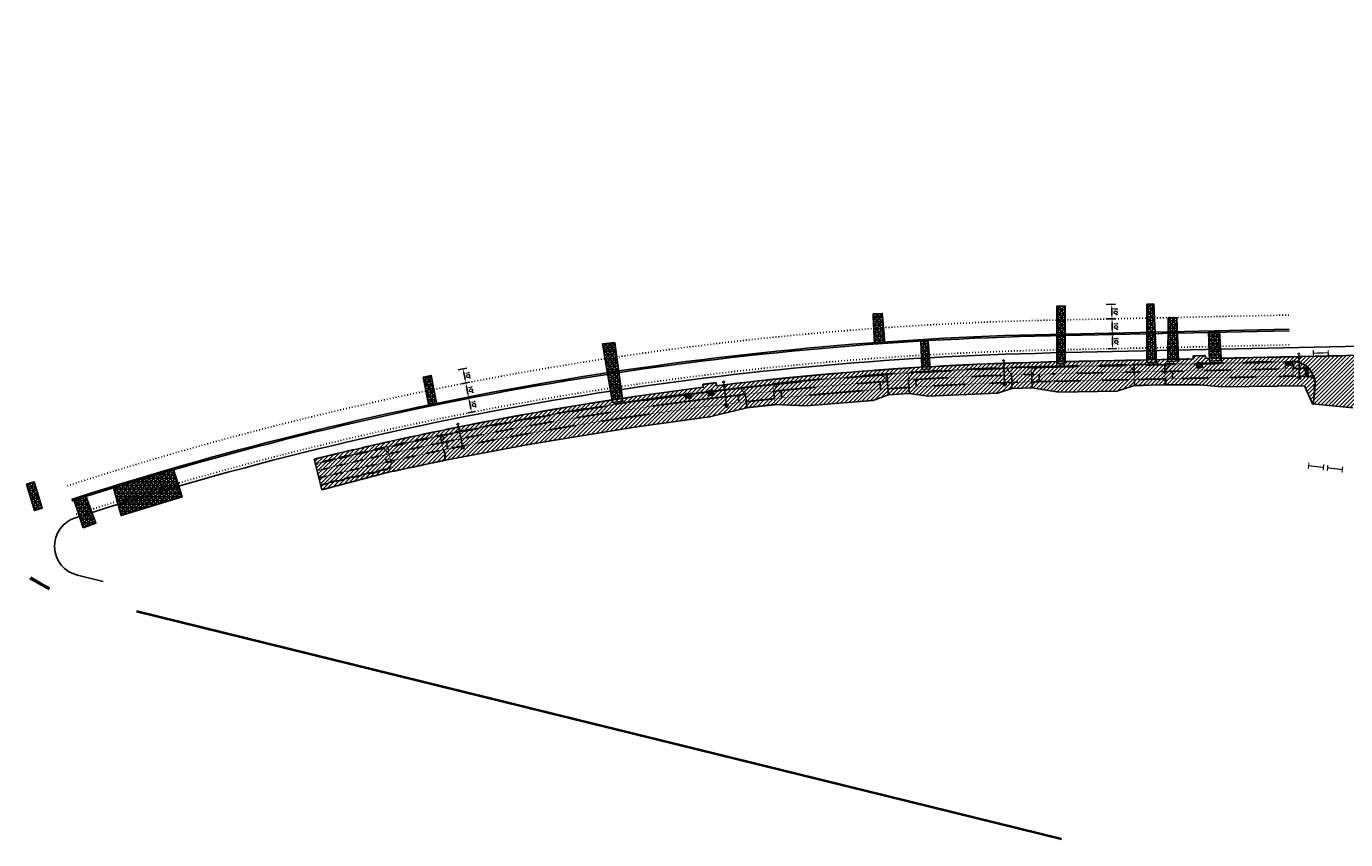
# Model space of a CAD drawing. Extents: x 1490373 to 1513910, y 649283 to 656452.
# Tile 3 of 6: x 1510439 to 1511323, y 652438 to 652983. Entities that reach past the tile are written whole.
import ezdxf

# ---------------------------------------------------------------- set-up
doc = ezdxf.new("R2010")
doc.units = 0
doc.header["$MEASUREMENT"] = 0
doc.header["$PDMODE"] = 34
doc.header["$PDSIZE"] = 0.004
for name, pattern in [('HIDDEN', [0.375, 0.25, -0.125]), ('HIDDEN2', [0.1875, 0.125, -0.0625]), ('motdrum10', [0]), ('motdrum25', [0]), ('pavement_dash', [2, 0.5, -1.5])]:
    doc.linetypes.add(name, pattern=pattern)
for name, color, linetype in [('E-DOUBLEYELLOW', 50, 'Continuous'), ('E-LANELINE', 110, 'Continuous'), ('E-MISC', 51, 'Continuous'), ('MOT-DRUMS', 1, 'Continuous'), ('MOT-WORKAREA', 247, 'Continuous'), ('P-CURB', 6, 'Continuous'), ('P-DRIVE', 1, 'Continuous'), ('P-DRIVEEND', 2, 'Continuous'), ('P-FULLDEPTHREPAIR', 252, 'Continuous'), ('P-LIGHT-COBRAHEAD', 1, 'Continuous'), ('P-PAVEMENT', 6, 'Continuous'), ('P-SAWCUT', 3, 'Continuous'), ('P-STORM-DISPLAY', 5, 'Continuous'), ('P-WALK', 4, 'Continuous'), ('SIGN', 7, 'Continuous')]:
    doc.layers.add(name, color=color, linetype=linetype)
doc.styles.get("Standard").update_dxf_attribs({"font": 'simplex.shx'})
doc.dimstyles.new('COEC', dxfattribs={"dimscale": 13.9, "dimtxt": 0.18, "dimasz": 0.18, "dimexe": 0.18, "dimexo": 0.0625, "dimgap": 0.09, "dimtad": 1, "dimzin": 0, "dimdsep": 46, "dimtxsty": 'Standard', "dimcen": 0.09, "dimclrd": 256, "dimclre": 256, "dimclrt": 256, "dimaunit": 1, "dimadec": 4, "dimazin": 0, "dimtfac": 1, "dimtofl": 0, "dimtmove": 0, "dimatfit": 3, "dimfxl": 1, "dimtolj": 1, "dimtzin": 0, "dimlwd": -1, "dimlwe": -1, "dimarcsym": 0})
pattern_1 = [(0, (0, 0), (0, 0.216506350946), [0.125, -0.25]), (120, (0, 0), (-0.1875, -0.108253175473), [0.125, -0.25]), (60, (0.125, 0), (-0.1875, 0.108253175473), [0.125, -0.25])]

# ---------------------------------------------------------------- blocks, each defined once
blk = doc.blocks.new('COBRAHEAD')
at = {"layer": 'P-LIGHT-COBRAHEAD'}
h = blk.add_hatch(color=256, dxfattribs=at)
edge = h.paths.add_edge_path()
edge.add_ellipse((1508880.94, 651840.29), major_axis=(0.88, -1.55), ratio=0.5, start_angle=0, end_angle=360)
h = blk.add_hatch(color=256, dxfattribs=at)
h.dxf.hatch_style = 1
edge = h.paths.add_edge_path()
edge.add_arc((1508887.25, 651828.68), 1, 0, 360)
at = {"layer": 'P-LIGHT-COBRAHEAD', "flags": 128}
for points, elevation in [([(1508879.15, 651841.87), (1508879.36, 651843.12), (1508880.54, 651842.67)], 129.62), ([(1508880.08, 651841.85), (1508887.25, 651828.68)], 64.81)]:
    blk.add_lwpolyline(points, dxfattribs=dict(at, elevation=elevation))
at = {"layer": 'P-LIGHT-COBRAHEAD'}
blk.add_circle((1508887.25, 651828.68), 1, dxfattribs=at)
blk = doc.blocks.new('*D399')
at = {"layer": 'Defpoints', "color": 0, "transparency": 16777216}
for p in [(1510732.26, 652733.24), (1510735.69, 652733.92), (1510734.19, 652723.43)]:
    blk.add_point(p, dxfattribs=at)
at = {"layer": 'SIGN', "transparency": 16777216}
for p, q in [((1510733.24, 652733.44), (1510738.14, 652734.4)), ((1510735.17, 652723.63), (1510740.07, 652724.59)), ((1510737.13, 652726.56), (1510736.17, 652731.47))]:
    blk.add_line(p, q, dxfattribs=at)
for points in [[(1510736.58, 652731.55), (1510735.76, 652731.39), (1510735.69, 652733.92)], [(1510737.54, 652726.64), (1510736.72, 652726.48), (1510737.62, 652724.11)]]:
    blk.add_solid(points, dxfattribs=at)
at = {"layer": 'SIGN', "transparency": 16777216, "insert": (1510739.09, 652729.49), "char_height": 2.5, "attachment_point": 5, "rotation": 281.13009}
blk.add_mtext("\\A1;10'", dxfattribs=at)
blk = doc.blocks.new('*D400')
at = {"layer": 'Defpoints', "color": 0, "transparency": 16777216}
for p in [(1510729.85, 652742.96), (1510733.76, 652743.73), (1510732.26, 652733.24)]:
    blk.add_point(p, dxfattribs=at)
at = {"layer": 'SIGN', "transparency": 16777216}
for p, q in [((1510730.83, 652743.16), (1510736.21, 652744.21)), ((1510733.24, 652733.44), (1510738.14, 652734.4)), ((1510735.2, 652736.37), (1510734.24, 652741.28))]:
    blk.add_line(p, q, dxfattribs=at)
for points in [[(1510734.65, 652741.36), (1510733.83, 652741.2), (1510733.76, 652743.73)], [(1510735.61, 652736.45), (1510734.79, 652736.29), (1510735.69, 652733.92)]]:
    blk.add_solid(points, dxfattribs=at)
at = {"layer": 'SIGN', "transparency": 16777216, "insert": (1510737.16, 652739.31), "char_height": 2.5, "attachment_point": 5, "rotation": 281.13009}
blk.add_mtext("\\A1;10'", dxfattribs=at)
blk = doc.blocks.new('*D401')
at = {"layer": 'Defpoints', "color": 0, "transparency": 16777216}
for p in [(1510727.57, 652752.29), (1510731.9, 652753.14), (1510729.85, 652742.96)]:
    blk.add_point(p, dxfattribs=at)
at = {"layer": 'SIGN', "transparency": 16777216}
for p, q in [((1510728.55, 652752.48), (1510734.36, 652753.62)), ((1510733.27, 652746.18), (1510732.39, 652750.69)), ((1510730.83, 652743.16), (1510736.21, 652744.21))]:
    blk.add_line(p, q, dxfattribs=at)
for points in [[(1510732.8, 652750.77), (1510731.98, 652750.61), (1510731.9, 652753.14)], [(1510733.68, 652746.26), (1510732.86, 652746.1), (1510733.76, 652743.73)]]:
    blk.add_solid(points, dxfattribs=at)
at = {"layer": 'SIGN', "transparency": 16777216, "insert": (1510735.27, 652748.92), "char_height": 2.5, "attachment_point": 5, "rotation": 281.13009}
blk.add_mtext("\\A1;10'", dxfattribs=at)
blk = doc.blocks.new('*D402')
at = {"layer": 'Defpoints', "color": 0, "transparency": 16777216}
for p in [(1511162.96, 652776.63), (1511167.06, 652776.72), (1511163.17, 652766.63)]:
    blk.add_point(p, dxfattribs=at)
at = {"layer": 'SIGN', "transparency": 16777216}
for p, q in [((1511163.95, 652776.65), (1511169.56, 652776.77)), ((1511167.22, 652769.22), (1511167.11, 652774.22)), ((1511164.17, 652766.65), (1511169.77, 652766.77))]:
    blk.add_line(p, q, dxfattribs=at)
for points in [[(1511167.53, 652774.23), (1511166.69, 652774.21), (1511167.06, 652776.72)], [(1511167.63, 652769.23), (1511166.8, 652769.21), (1511167.27, 652766.72)]]:
    blk.add_solid(points, dxfattribs=at)
at = {"layer": 'SIGN', "transparency": 16777216, "insert": (1511169.65, 652771.77), "char_height": 2.5, "attachment_point": 5, "rotation": 271.23222}
blk.add_mtext("\\A1;10'", dxfattribs=at)
blk = doc.blocks.new('*D403')
at = {"layer": 'Defpoints', "color": 0, "transparency": 16777216}
for p in [(1511162.72, 652786.63), (1511166.84, 652786.71), (1511162.96, 652776.63)]:
    blk.add_point(p, dxfattribs=at)
at = {"layer": 'SIGN', "transparency": 16777216}
for p, q in [((1511163.72, 652786.65), (1511169.34, 652786.77)), ((1511163.95, 652776.65), (1511169.56, 652776.77)), ((1511167, 652779.22), (1511166.89, 652784.22))]:
    blk.add_line(p, q, dxfattribs=at)
for points in [[(1511167.31, 652784.22), (1511166.48, 652784.21), (1511166.84, 652786.71)], [(1511167.42, 652779.23), (1511166.59, 652779.21), (1511167.06, 652776.72)]]:
    blk.add_solid(points, dxfattribs=at)
at = {"layer": 'SIGN', "transparency": 16777216, "insert": (1511169.44, 652781.77), "char_height": 2.5, "attachment_point": 5, "rotation": 271.23222}
blk.add_mtext("\\A1;10'", dxfattribs=at)
blk = doc.blocks.new('*D404')
at = {"layer": 'Defpoints', "color": 0, "transparency": 16777216}
for p in [(1511161.98, 652796.29), (1511166.63, 652796.39), (1511162.72, 652786.63)]:
    blk.add_point(p, dxfattribs=at)
at = {"layer": 'SIGN', "transparency": 16777216}
for p, q in [((1511162.98, 652796.31), (1511169.13, 652796.44)), ((1511163.72, 652786.65), (1511169.34, 652786.77)), ((1511166.79, 652789.21), (1511166.69, 652793.89))]:
    blk.add_line(p, q, dxfattribs=at)
for points in [[(1511167.1, 652793.9), (1511166.27, 652793.88), (1511166.63, 652796.39)], [(1511167.2, 652789.22), (1511166.37, 652789.21), (1511166.84, 652786.71)]]:
    blk.add_solid(points, dxfattribs=at)
at = {"layer": 'SIGN', "transparency": 16777216, "insert": (1511169.22, 652791.61), "char_height": 2.5, "attachment_point": 5, "rotation": 271.23222}
blk.add_mtext("\\A1;10'", dxfattribs=at)

msp = doc.modelspace()

# ---------------------------------------------------------------- hatches: boundary and pattern name
at = {"layer": 'MOT-WORKAREA'}
h = msp.add_hatch(dxfattribs=at)
h.set_pattern_fill('ANSI31', color=256, scale=15)
edge = h.paths.add_edge_path()
edge.add_line((1510632.237, 652692.704), (1510637.287, 652672.146))
edge.add_line((1510637.287, 652672.146), (1510681.085, 652683.676))
edge.add_line((1510681.085, 652683.676), (1510720.141, 652692.043))
edge.add_line((1510720.141, 652692.043), (1510775.83, 652702.54))
edge.add_line((1510775.83, 652702.54), (1510846.877, 652714.059))
edge.add_line((1510846.877, 652714.059), (1510897.146, 652720.942))
edge.add_line((1510897.146, 652720.942), (1510922.152, 652727.182))
edge.add_line((1510922.152, 652727.182), (1510941.042, 652729.227))
edge.add_line((1510941.042, 652729.227), (1510961.692, 652728.508))
edge.add_line((1510961.692, 652728.508), (1511006.477, 652731.951))
edge.add_line((1511006.477, 652731.951), (1511016.966, 652735.834))
edge.add_line((1511016.966, 652735.834), (1511030.935, 652736.769))
edge.add_line((1511030.935, 652736.769), (1511043.546, 652734.889))
edge.add_line((1511043.546, 652734.889), (1511090.059, 652736.84))
edge.add_line((1511090.059, 652736.84), (1511099.82, 652740.109))
edge.add_line((1511099.82, 652740.109), (1511113.314, 652740.498))
edge.add_line((1511113.314, 652740.498), (1511131.241, 652737.677))
edge.add_line((1511131.241, 652737.677), (1511170.153, 652738.304))
edge.add_line((1511170.153, 652738.304), (1511181.985, 652742.03))
edge.add_line((1511181.985, 652742.03), (1511202.974, 652742.481))
edge.add_line((1511202.974, 652742.481), (1511225.935, 652742.574))
edge.add_line((1511225.935, 652742.574), (1511240.532, 652741.233))
edge.add_line((1511240.532, 652741.233), (1511295.923, 652741.908))
edge.add_line((1511295.923, 652741.908), (1511301.276, 652729.676))
edge.add_line((1511301.276, 652729.676), (1511328.146, 652727.102))
edge.add_line((1511328.146, 652727.102), (1511343.512, 652740.995))
edge.add_line((1511343.512, 652740.995), (1511721.344, 652748.13))
edge.add_line((1511721.344, 652748.13), (1511750.017, 652748.747))
edge.add_line((1511750.017, 652748.747), (1511961.677, 652753.8))
edge.add_line((1511961.677, 652753.8), (1511984.816, 652754.297))
edge.add_line((1511984.816, 652754.297), (1512261.292, 652760.306))
edge.add_line((1512261.292, 652760.306), (1512371.951, 652767.258))
edge.add_line((1512371.951, 652767.258), (1512447.457, 652776.988))
edge.add_line((1512447.457, 652776.988), (1512535.337, 652792.799))
edge.add_line((1512535.337, 652792.799), (1512593.391, 652806.384))
edge.add_line((1512593.391, 652806.384), (1512617.669, 652811.405))
edge.add_line((1512617.669, 652811.405), (1512624.517, 652806.687))
edge.add_line((1512624.517, 652806.687), (1512624.936, 652806.961))
edge.add_line((1512624.936, 652806.961), (1512644.177, 652812.452))
edge.add_line((1512644.177, 652812.452), (1512644.677, 652812.44))
edge.add_line((1512644.677, 652812.44), (1512647.294, 652822.732))
edge.add_line((1512647.294, 652822.732), (1512700.372, 652839.64))
edge.add_line((1512700.372, 652839.64), (1512762.21, 652862.625))
edge.add_line((1512762.21, 652862.625), (1512764.458, 652867.298))
edge.add_line((1512764.458, 652867.298), (1512792.27, 652878.546))
edge.add_line((1512792.27, 652878.546), (1512811.75, 652886.822))
edge.add_line((1512811.75, 652886.822), (1512825.482, 652892.857))
edge.add_line((1512825.482, 652892.857), (1512839.152, 652899.033))
edge.add_line((1512839.152, 652899.033), (1512852.941, 652902.739))
edge.add_line((1512852.941, 652902.739), (1512891.476, 652920.69))
edge.add_line((1512891.476, 652920.69), (1512932.364, 652942.527))
edge.add_line((1512932.364, 652942.527), (1512955.47, 652955.339))
edge.add_line((1512955.47, 652955.339), (1512953.487, 652961.013))
edge.add_line((1512953.487, 652961.013), (1512951.031, 652965.368))
edge.add_line((1512951.031, 652965.368), (1512947.102, 652972.337))
edge.add_arc((1512228.243, 654233.315), 1451.49, 285.326575, 299.686618, ccw=False)
edge.add_arc((1512228.597, 654232.282), 1450.4, 271.232222, 285.323889, ccw=False)
edge.add_line((1512259.787, 652782.217), (1512099.882, 652778.778))
edge.add_line((1512099.882, 652778.778), (1512099.839, 652780.777))
edge.add_line((1512099.839, 652780.777), (1512091.677, 652780.602))
edge.add_line((1512091.677, 652780.602), (1512091.72, 652778.602))
edge.add_line((1512091.72, 652778.602), (1511799.7, 652772.321))
edge.add_line((1511799.7, 652772.321), (1511799.657, 652774.32))
edge.add_line((1511799.657, 652774.32), (1511791.485, 652774.145))
edge.add_line((1511791.485, 652774.145), (1511791.528, 652772.145))
edge.add_line((1511791.528, 652772.145), (1511499.915, 652765.873))
edge.add_line((1511499.915, 652765.873), (1511499.872, 652767.872))
edge.add_line((1511499.872, 652767.872), (1511491.787, 652767.698))
edge.add_line((1511491.787, 652767.698), (1511491.83, 652765.699))
edge.add_line((1511491.83, 652765.699), (1511229.431, 652760.054))
edge.add_line((1511229.431, 652760.054), (1511229.388, 652762.054))
edge.add_line((1511229.388, 652762.054), (1511221.201, 652761.878))
edge.add_line((1511221.201, 652761.878), (1511221.244, 652759.878))
edge.add_line((1511221.244, 652759.878), (1511125.769, 652757.825))
edge.add_arc((1511174.667, 650484.521), 2273.83, 91.232222, 94.063467)
edge.add_arc((1511174.667, 650484.521), 2273.83, 94.063467, 96.894712)
edge.add_line((1510901.705, 652741.907), (1510901.465, 652743.893))
edge.add_line((1510901.465, 652743.893), (1510892.621, 652742.806))
edge.add_line((1510892.621, 652742.806), (1510892.869, 652740.821))
edge.add_arc((1511174.667, 650484.521), 2273.83, 97.119038, 100.460116)
edge.add_arc((1511174.667, 650484.521), 2273.83, 100.460116, 103.801194)
at = {"layer": 'P-FULLDEPTHREPAIR'}
h = msp.add_hatch(dxfattribs=at)
h.set_pattern_fill('NET3', color=256, scale=20)
h.set_pattern_definition([(0, (90.507, 10.1343), (0, 2.5), []), (60, (90.507, 10.1343), (-2.1650635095, 1.25), []), (120, (90.507, 10.1343), (-2.1650635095, -1.25), [])])
h.paths.add_polyline_path([(1511129.886, 652795.262), (1511135.544, 652795.392), (1511135.533, 652758.035), (1511129.955, 652757.915)])
h = msp.add_hatch(dxfattribs=at)
h.set_pattern_fill('NET3', color=256, scale=20)
h.set_pattern_definition([(0, (147.844, 10.5867), (0, 2.5), []), (60, (147.844, 10.5867), (-2.1650635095, 1.25), []), (120, (147.844, 10.5867), (-2.1650635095, -1.25), [])])
h.paths.add_polyline_path([(1511190.256, 652796.559), (1511194.872, 652796.755), (1511196.68, 652759.35), (1511190.264, 652759.212)])
h = msp.add_hatch(dxfattribs=at)
h.set_pattern_fill('NET3', color=256, scale=20)
h.paths.add_polyline_path([(1511006.733, 652789.966), (1511007.731, 652769.984), (1511014.672, 652770.345), (1511012.881, 652790.333)])
h = msp.add_hatch(dxfattribs=at)
h.set_pattern_fill('NET3', color=256, scale=20)
h.set_pattern_definition([(0, (159.6887, 7.948), (0, 2.5), []), (60, (159.6887, 7.948), (-2.1650635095, 1.25), []), (120, (159.6887, 7.948), (-2.1650635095, -1.25), [])])
h.paths.add_polyline_path([(1511204.479, 652787.393), (1511210.308, 652787.404), (1511211.412, 652759.667), (1511204.191, 652759.512)])
h = msp.add_hatch(dxfattribs=at)
h.set_pattern_fill('NET3', color=256, scale=20)
h.paths.add_polyline_path([(1511231.428, 652778.362), (1511238.937, 652778.475), (1511239.954, 652760.281), (1511232.219, 652760.114)])
h = msp.add_hatch(dxfattribs=at)
h.set_pattern_fill('NET3', color=256, scale=20)
h.paths.add_polyline_path([(1510825.279, 652769.892), (1510833.548, 652770.824), (1510838.714, 652733.395), (1510831.772, 652732.347)])
h = msp.add_hatch(dxfattribs=at)
h.set_pattern_fill('NET3', color=256, scale=20)
h.paths.add_polyline_path([(1511038.644, 652771.693), (1511043.637, 652771.761), (1511044.776, 652754.638), (1511039.508, 652754.33)])
h = msp.add_hatch(dxfattribs=at)
h.set_pattern_fill('NET3', color=256, scale=20)
h.paths.add_polyline_path([(1510705.271, 652747.714), (1510710.611, 652748.745), (1510714.423, 652729.32), (1510708.895, 652728.368)])
h = msp.add_hatch(dxfattribs=at)
h.set_pattern_fill('NET3', color=256, scale=20)
h.paths.add_polyline_path([(1510497.583, 652673.445), (1510537.948, 652685.849), (1510543.63, 652667.414), (1510502.843, 652654.905)])
h = msp.add_hatch(dxfattribs=at)
h.set_pattern_fill('NET3', color=256, scale=20)
h.set_pattern_definition([(0, (48.0981, 29.098), (0, 2.5), []), (60, (48.0981, 29.098), (-2.1650635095, 1.25), []), (120, (48.0981, 29.098), (-2.1650635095, -1.25), [])])
h.paths.add_polyline_path([(1510439.283, 652675.934), (1510444.422, 652677.52), (1510449.813, 652659.955), (1510444.644, 652658.252)])
h = msp.add_hatch(dxfattribs=at)
h.set_pattern_fill('NET3', color=256, scale=20)
h.paths.add_polyline_path([(1510471.016, 652665.556), (1510479.156, 652668.182), (1510485.829, 652649.769), (1510477.439, 652646.733)])
at = {"layer": 'P-STORM-DISPLAY'}
h = msp.add_hatch(color=256, dxfattribs=at)
h.dxf.hatch_style = 1
h.paths.add_polyline_path([(1511223.816, 652754.182), (1511227.231, 652754.256), (1511227.183, 652756.505), (1511223.767, 652756.432)])
h = msp.add_hatch(color=256, dxfattribs=at)
h.dxf.hatch_style = 1
h.paths.add_polyline_path([(1510881.509, 652733.575), (1510884.897, 652734.015), (1510884.608, 652736.246), (1510881.219, 652735.807)])
h = msp.add_hatch(color=256, dxfattribs=at)
h.dxf.hatch_style = 1
h.paths.add_polyline_path([(1510896.549, 652735.485), (1510899.94, 652735.901), (1510899.666, 652738.135), (1510896.275, 652737.718)])
at = {"layer": 'P-WALK', "linetype": 'HIDDEN2'}
h = msp.add_hatch(dxfattribs=at)
h.set_pattern_fill('HEX', color=247)
h.set_pattern_definition(pattern_1)
h.paths.add_polyline_path([(1511288.204, 652757.809), (1511283.206, 652757.702), (1511283.249, 652755.702), (1511288.247, 652755.81)])
h = msp.add_hatch(dxfattribs=at)
h.set_pattern_fill('HEX', color=247)
h.set_pattern_definition(pattern_1)
h.paths.add_polyline_path([(1511298.349, 652751.174), (1511298.299, 652753.534), (1511296.299, 652753.491), (1511296.314, 652752.824), (1511296.407, 652748.492), (1511298.406, 652748.535)])

# ---------------------------------------------------------------- linework, layer by layer
at = {"layer": 'E-DOUBLEYELLOW'}
for points in [[(1510513.15, 652590.399), (1511132.898, 652437.755)], [(1510513.31, 652591.047), (1511133.057, 652438.403)]]:
    msp.add_lwpolyline(points, dxfattribs=at)
at = {"layer": 'E-LANELINE', "linetype": 'pavement_dash', "flags": 128}
for points in [[(1510466.662, 652674.811), (1510480.857, 652679.298, -0.0712884), (1511125.167, 652785.818), (1511285.373, 652789.264)], [(1510472.691, 652655.741), (1510486.885, 652660.228, -0.0712884), (1511125.597, 652765.823), (1511285.803, 652769.269)]]:
    msp.add_lwpolyline(points, format="xyb", dxfattribs=at)
at = {"layer": 'E-LANELINE', "flags": 128}
for points in [[(1510469.526, 652665.753), (1510483.72, 652670.24, -0.0712884), (1511125.371, 652776.32), (1511285.577, 652779.766)], [(1510469.827, 652664.799), (1510484.021, 652669.286, -0.0712884), (1511125.393, 652775.321), (1511285.599, 652778.767)]]:
    msp.add_lwpolyline(points, format="xyb", dxfattribs=at)
for points in [[(1510441.449, 652612.804), (1510450.09, 652607.772), (1510454.629, 652605.38)], [(1510442.174, 652613.582), (1510450.575, 652608.647), (1510455.095, 652606.264)]]:
    msp.add_lwpolyline(points, dxfattribs=at)
at = {"layer": 'E-MISC', "flags": 128}
for points in [[(1511129.957, 652756.593), (1511135.533, 652756.656), (1511135.544, 652795.392), (1511129.886, 652795.262)], [(1511190.256, 652796.559), (1511194.872, 652796.755), (1511196.759, 652757.725), (1511190.264, 652757.515)], [(1511006.733, 652789.966), (1511007.731, 652769.984), (1511014.672, 652770.345), (1511012.881, 652790.333)], [(1511204.479, 652787.393), (1511210.308, 652787.404), (1511211.453, 652758.648), (1511204.173, 652757.802)], [(1511231.428, 652778.362), (1511238.937, 652778.475), (1511240.039, 652758.758), (1511232.291, 652758.455)], [(1510838.955, 652731.646), (1510832.054, 652730.716), (1510825.279, 652769.892), (1510833.548, 652770.824)], [(1511039.588, 652752.723), (1511044.878, 652753.1), (1511043.637, 652771.761), (1511038.644, 652771.693)], [(1510705.271, 652747.714), (1510710.611, 652748.745), (1510714.423, 652729.32), (1510708.895, 652728.368)], [(1510502.843, 652654.905), (1510497.583, 652673.445), (1510537.948, 652685.849), (1510543.63, 652667.414)], [(1510439.283, 652675.934), (1510444.422, 652677.52), (1510449.813, 652659.955), (1510444.644, 652658.252)], [(1510477.439, 652646.733), (1510471.016, 652665.556), (1510479.156, 652668.182), (1510485.829, 652649.769)]]:
    msp.add_lwpolyline(points, close=True, dxfattribs=at)
at = {"layer": 'MOT-DRUMS', "linetype": 'motdrum25', "ltscale": 0.05, "flags": 128}
msp.add_lwpolyline([(1510472.135, 652653.468), (1510487.488, 652658.321, -0.0712884), (1511125.64, 652763.823), (1512259.658, 652788.216, 0.1235966), (1512938, 652974.093), (1512953.214, 652982.671)], format="xyb", dxfattribs=at)
at = {"layer": 'MOT-DRUMS', "const_width": 0.75, "flags": 128}
for points in [[(1511301.749, 652765.719), (1511301.835, 652761.72)], [(1511301.792, 652763.72), (1511311.79, 652763.935)], [(1511311.747, 652765.934), (1511311.833, 652761.935)], [(1511298.852, 652690.273), (1511298.411, 652686.297)], [(1511298.631, 652688.285), (1511308.571, 652687.184)], [(1511308.791, 652689.171), (1511308.35, 652685.196)], [(1511311.52, 652688.828), (1511311.079, 652684.853)], [(1511311.299, 652686.841), (1511321.239, 652685.739)], [(1511321.459, 652687.727), (1511321.018, 652683.751)]]:
    msp.add_lwpolyline(points, dxfattribs=at)
at = {"layer": 'MOT-DRUMS', "linetype": 'motdrum10', "ltscale": 0.05, "flags": 128}
msp.add_lwpolyline([(1510490.773, 652610.782), (1510473.473, 652614.956, -0.75967), (1510472.136, 652653.468)], format="xyb", dxfattribs=at)
at = {"layer": 'MOT-WORKAREA', "flags": 128}
msp.add_lwpolyline([(1511491.83, 652765.699), (1511229.431, 652760.054), (1511229.388, 652762.054), (1511221.201, 652761.878), (1511221.244, 652759.878), (1511125.769, 652757.825, 0.0123543), (1511013.54, 652752.635, 0.0123543), (1510901.705, 652741.907), (1510901.465, 652743.893), (1510892.621, 652742.806), (1510892.869, 652740.821, 0.0145792), (1510761.851, 652720.563, 0.0145792), (1510632.237, 652692.704)], format="xyb", dxfattribs=at)
msp.add_lwpolyline([(1510632.237, 652692.704), (1510637.287, 652672.146), (1510681.085, 652683.676), (1510720.141, 652692.043), (1510775.83, 652702.54), (1510846.877, 652714.059), (1510897.146, 652720.942), (1510922.152, 652727.182), (1510941.042, 652729.227), (1510961.692, 652728.508), (1511006.477, 652731.951), (1511016.966, 652735.834), (1511030.935, 652736.769), (1511043.546, 652734.889), (1511090.059, 652736.84), (1511099.82, 652740.109), (1511113.314, 652740.498), (1511131.241, 652737.677), (1511170.153, 652738.304), (1511181.985, 652742.03), (1511202.974, 652742.481), (1511225.935, 652742.574), (1511240.532, 652741.233), (1511295.923, 652741.908), (1511301.276, 652729.676), (1511328.146, 652727.102)], dxfattribs=at)
at = {"layer": 'P-CURB', "linetype": 'HIDDEN2'}
msp.add_lwpolyline([(1510633.071, 652689.305, -0.0548975), (1511125.844, 652754.326), (1511287.704, 652757.807)], format="xyb", dxfattribs=at)
msp.add_lwpolyline([(1511302.23, 652739.631), (1511302.45, 652741.927)], dxfattribs=at)
at = {"layer": 'P-CURB', "linetype": 'HIDDEN2', "flags": 128}
for points in [[(1511302.23, 652739.631), (1511301.276, 652729.676)], [(1511301.774, 652729.628), (1511301.276, 652729.676)]]:
    msp.add_lwpolyline(points, dxfattribs=at)
at = {"layer": 'P-CURB', "linetype": 'HIDDEN2'}
msp.add_arc((1511288.016, 652743.31), 14.5, 354.524701, 91.232222, dxfattribs=at)
at = {"layer": 'P-DRIVE', "linetype": 'HIDDEN2'}
for p, q in [((1511181.786, 652751.028), (1511202.281, 652751.469)), ((1511181.893, 652746.029), (1511202.388, 652746.47))]:
    msp.add_line(p, q, dxfattribs=at)
at = {"layer": 'P-DRIVE', "linetype": 'HIDDEN2', "flags": 128}
for points in [[(1511030.334, 652745.749), (1511030, 652750.738)], [(1511033.027, 652750.428), (1511030.334, 652745.749)], [(1511033.027, 652750.428), (1511032.994, 652750.927)], [(1511096.414, 652753.502), (1511096.399, 652754.001)], [(1511096.414, 652753.502), (1511099.548, 652749.105)], [(1511099.548, 652749.105), (1511099.397, 652754.103)], [(1511113.042, 652749.512), (1511112.891, 652754.51)], [(1511115.905, 652754.09), (1511113.042, 652749.512)], [(1511115.905, 652754.09), (1511115.89, 652754.59)], [(1511178.69, 652755.462), (1511178.679, 652755.962)], [(1511178.69, 652755.462), (1511181.786, 652751.028)], [(1511181.786, 652751.028), (1511181.678, 652756.027)], [(1511181.893, 652746.029), (1511181.786, 652751.028)], [(1511202.281, 652751.469), (1511202.173, 652756.468)], [(1511205.183, 652756.032), (1511202.281, 652751.469)], [(1511202.388, 652746.47), (1511202.281, 652751.469)], [(1511205.183, 652756.032), (1511205.173, 652756.532)], [(1510940.072, 652738.173), (1510939.534, 652743.144)], [(1510942.548, 652742.9), (1510940.072, 652738.173)], [(1510942.572, 652742.956), (1510942.518, 652743.453)], [(1511013.072, 652749.092), (1511013.038, 652749.591)], [(1511013.072, 652749.092), (1511016.365, 652744.814)], [(1511016.365, 652744.814), (1511016.031, 652749.803)], [(1511016.699, 652739.825), (1511016.365, 652744.814)], [(1511030.667, 652740.76), (1511030.334, 652745.749)], [(1511099.699, 652744.107), (1511099.548, 652749.105)], [(1511099.82, 652740.09), (1511099.699, 652744.107)], [(1511113.193, 652744.515), (1511113.042, 652749.512)], [(1511113.314, 652740.498), (1511113.193, 652744.515)], [(1511181.979, 652742.03), (1511181.893, 652746.029)], [(1511181.979, 652742.03), (1511202.474, 652742.471)], [(1511202.388, 652746.47), (1511202.888, 652746.481)], [(1511202.474, 652742.471), (1511202.388, 652746.47)], [(1511202.474, 652742.471), (1511202.974, 652742.481)], [(1511202.974, 652742.481), (1511202.888, 652746.481)], [(1510917.717, 652740.263), (1510917.663, 652740.76)], [(1510917.717, 652740.263), (1510921.183, 652736.127)], [(1510921.183, 652736.127), (1510920.644, 652741.098)], [(1510921.722, 652731.155), (1510921.183, 652736.127)], [(1510940.611, 652733.201), (1510940.072, 652738.173)], [(1510941.042, 652729.227), (1510940.611, 652733.202)], [(1511016.966, 652735.834), (1511016.699, 652739.825)], [(1511016.966, 652735.834), (1511030.935, 652736.769)], [(1511030.935, 652736.769), (1511030.667, 652740.76)], [(1511099.82, 652740.09), (1511113.314, 652740.498)], [(1510922.152, 652727.181), (1510921.721, 652731.156)], [(1510941.042, 652729.226), (1510922.152, 652727.182)], [(1510718.674, 652698.888), (1510716.579, 652708.666)], [(1510719.623, 652708.781), (1510717.627, 652703.777)], [(1510719.623, 652708.781), (1510719.518, 652709.27)], [(1510678.555, 652699.982), (1510678.45, 652700.471)], [(1510678.555, 652699.982), (1510682.426, 652696.236)], [(1510683.473, 652691.347), (1510681.378, 652701.125)], [(1510718.674, 652698.888), (1510719.163, 652698.993)], [(1510720.141, 652692.043), (1510718.674, 652698.888)], [(1510720.631, 652692.144), (1510719.163, 652698.993)], [(1510682.984, 652691.242), (1510683.473, 652691.347)], [(1510683.201, 652690.229), (1510682.984, 652691.242)], [(1510683.69, 652690.334), (1510683.473, 652691.347)]]:
    msp.add_lwpolyline(points, dxfattribs=at)
at = {"layer": 'P-DRIVE', "linetype": 'HIDDEN2'}
for points in [[(1511016.365, 652744.814, -0.0015447), (1511030.334, 652745.749)], [(1511099.548, 652749.105, -0.0014895), (1511113.042, 652749.512)], [(1511099.699, 652744.107, -0.0014928), (1511113.193, 652744.515)], [(1510921.183, 652736.127, -0.0020964), (1510940.072, 652738.173)], [(1510921.721, 652731.156, -0.002101), (1510940.611, 652733.202)], [(1511016.699, 652739.825, -0.0015481), (1511030.667, 652740.76)], [(1510682.426, 652696.236, -0.0039721), (1510717.627, 652703.777)], [(1510683.473, 652691.347, -0.0039809), (1510718.674, 652698.888)], [(1510680.545, 652686.081, 0.0050234), (1510636.411, 652675.709, 0.0050234)], [(1510680.655, 652685.593, 0.0050234), (1510636.531, 652675.223, 0.0050234)]]:
    msp.add_lwpolyline(points, format="xyb", dxfattribs=at)
for centre, radius, start, end in [((1510679.779, 652689.496), 3.5, 282.64993, 12.092133), ((1510679.779, 652689.496), 4, 282.64993, 12.092133), ((1511175.191, 650482.076), 2256.33, 101.622351, 101.635048)]:
    msp.add_arc(centre, radius, start, end, dxfattribs=at)
at = {"layer": 'P-DRIVEEND', "linetype": 'HIDDEN2', "flags": 128}
for points in [[(1510684.94, 652684.502), (1510720.141, 652692.043)], [(1510636.411, 652675.709), (1510637.287, 652672.146)]]:
    msp.add_lwpolyline(points, dxfattribs=at)
at = {"layer": 'P-DRIVEEND', "linetype": 'HIDDEN2'}
msp.add_lwpolyline([(1510684.94, 652684.502), (1510681.085, 652683.676), (1510637.287, 652672.146)], dxfattribs=at)
at = {"layer": 'P-FULLDEPTHREPAIR', "flags": 128}
for points in [[(1511006.819, 652788.244), (1511007.731, 652769.984), (1511014.672, 652770.345), (1511013.028, 652788.688), (1511006.819, 652788.244)], [(1511231.428, 652778.362), (1511238.937, 652778.475), (1511239.954, 652760.281), (1511232.219, 652760.114), (1511231.428, 652778.362)], [(1511038.644, 652771.693), (1511043.637, 652771.761), (1511044.776, 652754.638), (1511039.508, 652754.33), (1511038.644, 652771.693)]]:
    msp.add_lwpolyline(points, dxfattribs=at)
at = {"layer": 'P-PAVEMENT', "linetype": 'HIDDEN2'}
for points in [[(1510632.952, 652689.79, -0.0054756), (1510681.378, 652701.125, -0.0039634), (1510716.579, 652708.666, -0.0226862), (1510919.982, 652741.023, -0.0022018), (1510939.866, 652743.179, -0.0083042), (1511015.005, 652749.731, -0.0017615), (1511030.969, 652750.799, -0.0075119), (1511099.119, 652754.094)], [(1511099.119, 652754.094, -0.0015413), (1511113.113, 652754.516, -0.0010792)], [(1511113.113, 652754.516, -0.0014009), (1511125.834, 652754.825), (1511179.446, 652755.979), (1511203.44, 652756.495), (1511287.694, 652758.307)]]:
    msp.add_lwpolyline(points, format="xyb", dxfattribs=at)
msp.add_lwpolyline([(1511302.728, 652739.583), (1511302.948, 652741.879)], dxfattribs=at)
at = {"layer": 'P-PAVEMENT', "linetype": 'HIDDEN2', "flags": 128}
msp.add_lwpolyline([(1511302.728, 652739.583), (1511301.774, 652729.628)], dxfattribs=at)
at = {"layer": 'P-PAVEMENT', "linetype": 'HIDDEN2'}
msp.add_arc((1511288.016, 652743.31), 15, 354.524701, 91.232222, dxfattribs=at)
at = {"layer": 'P-SAWCUT', "linetype": 'HIDDEN2'}
msp.add_lwpolyline([(1510632.237, 652692.704, -0.0291647), (1510892.869, 652740.821), (1510892.621, 652742.806, -0.0009788), (1510901.465, 652743.893), (1510901.705, 652741.907, -0.0247123), (1511125.769, 652757.825), (1511221.244, 652759.878), (1511221.201, 652761.878), (1511229.388, 652762.054), (1511229.431, 652760.054), (1511491.83, 652765.699), (1511491.787, 652767.698), (1511499.872, 652767.872), (1511499.915, 652765.873), (1511791.528, 652772.145), (1511791.485, 652774.145), (1511799.657, 652774.32), (1511799.7, 652772.321), (1512091.72, 652778.602), (1512091.677, 652780.602), (1512099.839, 652780.777), (1512099.882, 652778.778), (1512259.787, 652782.217, 0.1235966), (1512940.947, 652968.867)], format="xyb", dxfattribs=at)
at = {"layer": 'P-SAWCUT', "linetype": 'HIDDEN2', "flags": 128}
for points in [[(1511301.774, 652729.628), (1511327.655, 652727.149)], [(1510633.071, 652689.305), (1510632.237, 652692.704)]]:
    msp.add_lwpolyline(points, dxfattribs=at)
at = {"layer": 'P-STORM-DISPLAY', "linetype": 'HIDDEN', "ltscale": 0.05, "flags": 128}
for points, elevation in [([(1511227.417, 652757.261), (1511223.501, 652757.176)], 1537.3), ([(1511223.501, 652757.176), (1511223.571, 652753.927)], 1537.3), ([(1511227.487, 652754.011), (1511223.571, 652753.927)], 1537.3), ([(1511227.417, 652757.261), (1511227.487, 652754.011)], 1537.3), ([(1510884.759, 652737.022), (1510880.875, 652736.518)], 1532.338), ([(1510880.875, 652736.518), (1510881.293, 652733.295)], 1532.338), ([(1510885.177, 652733.799), (1510881.293, 652733.295)], 1532.338), ([(1510884.759, 652737.022), (1510885.177, 652733.799)], 1532.338), ([(1510899.823, 652738.909), (1510895.935, 652738.432)], 1532.426), ([(1510895.935, 652738.432), (1510896.331, 652735.206)], 1532.426), ([(1510900.219, 652735.684), (1510896.331, 652735.206)], 1532.426), ([(1510899.823, 652738.909), (1510900.219, 652735.684)], 1532.426)]:
    msp.add_lwpolyline(points, dxfattribs=dict(at, elevation=elevation))
at = {"layer": 'P-STORM-DISPLAY', "flags": 128}
for points, elevation in [([(1511227.172, 652757.005), (1511223.756, 652756.932)], 1537.3), ([(1511223.756, 652756.932), (1511223.816, 652754.182)], 1537.3), ([(1511227.183, 652756.505), (1511223.767, 652756.432)], 1537.3), ([(1511227.231, 652754.256), (1511223.816, 652754.182)], 1537.3), ([(1511227.172, 652757.005), (1511227.231, 652754.256)], 1537.3), ([(1510884.543, 652736.742), (1510881.155, 652736.303)], 1532.338), ([(1510881.155, 652736.303), (1510881.509, 652733.575)], 1532.338), ([(1510884.608, 652736.246), (1510881.219, 652735.807)], 1532.338), ([(1510884.897, 652734.015), (1510881.509, 652733.575)], 1532.338), ([(1510884.543, 652736.742), (1510884.897, 652734.015)], 1532.338), ([(1510899.605, 652738.631), (1510896.214, 652738.214)], 1532.426), ([(1510896.214, 652738.214), (1510896.549, 652735.485)], 1532.426), ([(1510899.666, 652738.135), (1510896.275, 652737.718)], 1532.426), ([(1510899.94, 652735.901), (1510896.549, 652735.485)], 1532.426), ([(1510899.605, 652738.631), (1510899.94, 652735.901)], 1532.426)]:
    msp.add_lwpolyline(points, dxfattribs=dict(at, elevation=elevation))
at = {"layer": 'P-WALK', "linetype": 'HIDDEN2'}
for p, q in [((1511125.941, 652749.827), (1511181.786, 652751.028)), ((1511202.281, 652751.469), (1511283.302, 652753.211)), ((1511126.049, 652744.828), (1511181.893, 652746.029)), ((1511202.388, 652746.47), (1511283.41, 652748.213))]:
    msp.add_line(p, q, dxfattribs=at)
at = {"layer": 'P-WALK', "linetype": 'HIDDEN2', "flags": 128}
for points in [[(1511207.28, 652751.576), (1511207.387, 652746.577)], [(1511282.206, 652757.689), (1511282.195, 652758.189)], [(1511282.206, 652757.689), (1511283.302, 652753.211)], [(1511283.41, 652748.213), (1511283.195, 652758.21)], [(1511288.247, 652755.81), (1511283.249, 652755.702)], [(1511288.301, 652753.319), (1511288.194, 652758.309)], [(1511289.206, 652757.762), (1511288.301, 652753.319)], [(1511288.301, 652753.319), (1511288.409, 652748.32)], [(1511289.206, 652757.762), (1511289.195, 652758.264)], [(1511292.3, 652753.405), (1511297.225, 652754.511)], [(1511292.3, 652753.405), (1511292.408, 652748.406)], [(1511296.299, 652753.491), (1511296.407, 652748.492)], [(1511298.299, 652753.534), (1511298.406, 652748.535)], [(1511011.397, 652744.461), (1511011.753, 652739.473)], [(1511035.304, 652746.061), (1511035.616, 652741.07)], [(1511094.57, 652748.934), (1511094.743, 652743.937)], [(1511118.021, 652749.642), (1511118.151, 652744.644)], [(1511301.864, 652747.609), (1511292.408, 652748.406)], [(1510916.239, 652735.565), (1510916.805, 652730.597)], [(1510944.992, 652738.68), (1510945.503, 652733.706)], [(1510721.613, 652699.491), (1510720.566, 652704.38)], [(1510680.545, 652690.693), (1510679.498, 652695.582)], [(1510634.145, 652684.935), (1510635.338, 652680.079)]]:
    msp.add_lwpolyline(points, dxfattribs=at)
at = {"layer": 'P-WALK', "flags": 128}
msp.add_lwpolyline([(1511288.204, 652757.809), (1511283.206, 652757.702)], dxfattribs=at)
at = {"layer": 'P-WALK', "linetype": 'HIDDEN2'}
for points in [[(1511283.302, 652753.211), (1511298.979, 652753.549)], [(1511297.225, 652754.511), (1511297.975, 652754.527)], [(1511283.41, 652748.213), (1511302.048, 652748.613)], [(1511301.864, 652747.609), (1511302.384, 652747.62)]]:
    msp.add_lwpolyline(points, dxfattribs=at)
for points in [[(1510940.072, 652738.173, -0.0084501), (1511016.365, 652744.814, -0.0084501)], [(1511030.334, 652745.749, -0.0076462), (1511099.548, 652749.105, -0.0076462)], [(1511030.667, 652740.76, -0.0076429), (1511099.699, 652744.107, -0.0076429)], [(1511113.042, 652749.512, -0.0014236), (1511125.941, 652749.827)], [(1511113.193, 652744.515, -0.001422), (1511126.049, 652744.828)], [(1510717.627, 652703.777, -0.022753), (1510921.183, 652736.127, -0.022753)], [(1510940.611, 652733.202, -0.0084461), (1511016.699, 652739.825, -0.0084461)], [(1510718.674, 652698.888, -0.0227462), (1510921.721, 652731.156, -0.0227462)], [(1510634.145, 652684.935, -0.0054712), (1510682.426, 652696.236)], [(1510635.338, 652680.079, -0.0054668), (1510683.473, 652691.347)]]:
    msp.add_lwpolyline(points, format="xyb", dxfattribs=at)

# ---------------------------------------------------------------- block references
at = {"layer": 'P-LIGHT-COBRAHEAD'}
for p, rotation in [((-130392.84, 737237.653, -64.809), 333.6893217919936), ((-128416, 766666.535, -64.809), 332.6617402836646), ((-132081.456, 605768.562, -64.809), 338.2731784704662), ((-123169.894, 473851.627), 342.8827917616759)]:
    msp.add_blockref('COBRAHEAD', p, dxfattribs=dict(at, rotation=rotation))

# ---------------------------------------------------------------- dimensions: what is measured, and where the dimension line sits
at = {"layer": 'SIGN'}
for base, p1, p2, angle, picture, middle in [((1511166.633, 652796.391), (1511162.723, 652786.626), (1511161.983, 652796.291), 271.232222, '*D404', (1511169.224, 652791.606)), ((1511166.841, 652786.715), (1511162.955, 652776.629), (1511162.723, 652786.626), 271.232222, '*D403', (1511169.436, 652781.769)), ((1510731.904, 652753.142), (1510729.852, 652742.963), (1510727.568, 652752.288), 281.130089, '*D401', (1510735.271, 652748.916)), ((1510733.755, 652743.731), (1510732.259, 652733.245), (1510729.852, 652742.963), 281.130089, '*D400', (1510737.162, 652739.305))]:
    dim = msp.add_linear_dim(base=base, p1=p1, p2=p2, angle=angle, text="10'", dimstyle='COEC', override={"dimscale": 20, "dimtxt": 0.125, "dimasz": 0.125, "dimexe": 0.125, "dimexo": 0.05, "dimgap": 0.05, "dimtmove": 1}, dxfattribs=at)
    dim.commit()
    dim.dimension.update_dxf_attribs({"geometry": picture, "text_midpoint": middle})
for p1, p2, distance, picture, middle in [((1511163.17, 652766.631), (1511162.955, 652776.629), -4.102, '*D402', (1511169.651, 652771.772)), ((1510734.189, 652723.433), (1510732.259, 652733.245), -3.493, '*D399', (1510739.092, 652729.493))]:
    dim = msp.add_aligned_dim(p1=p1, p2=p2, distance=distance, text="10'", dimstyle='COEC', override={"dimscale": 20, "dimtxt": 0.125, "dimasz": 0.125, "dimexe": 0.125, "dimexo": 0.05, "dimgap": 0.05}, dxfattribs=at)
    dim.commit()
    dim.dimension.update_dxf_attribs({"geometry": picture, "text_midpoint": middle})

doc.saveas('drawing.dxf')
